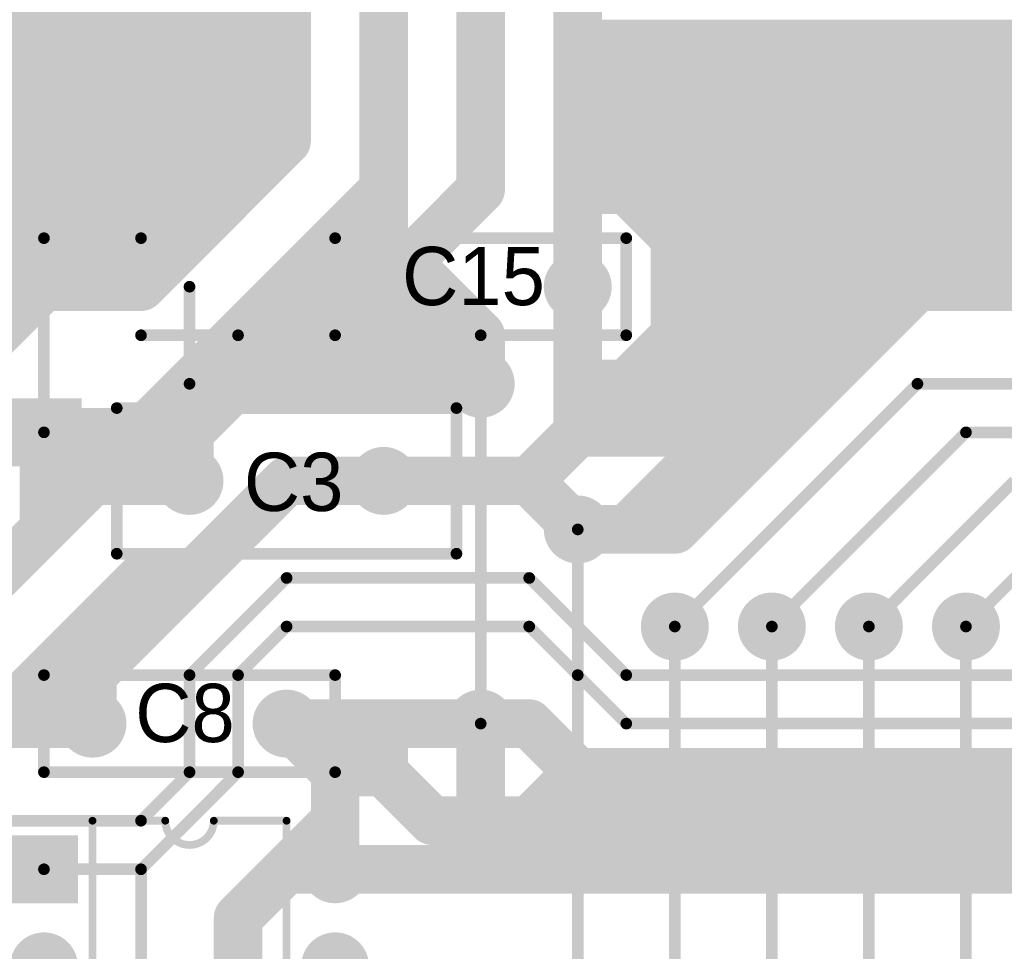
# Model space of a CAD drawing. Extents: x 0.68 to 5.66, y 1.09 to 10.11.
# Tile 21 of 30: x 1.92 to 2.94, y 7.07 to 8.02. Entities that reach past the tile are written whole.
import ezdxf

# ---------------------------------------------------------------- set-up
doc = ezdxf.new("R2010")
doc.units = 0
doc.layers.get('0').update_dxf_attribs({"linetype": 'CONTINUOUS'})
for name, color, linetype in [('BOTTOMLAYER', 5, 'CONTINUOUS'), ('BOTTOMSOLDER', 6, 'CONTINUOUS'), ('MULTILAYER', 9, 'CONTINUOUS'), ('PADHOLE', 156, 'CONTINUOUS'), ('TOPOVERLAY', 2, 'CONTINUOUS'), ('TOPSOLDER', 216, 'CONTINUOUS')]:
    doc.layers.add(name, color=color, linetype=linetype)

# ---------------------------------------------------------------- blocks, each defined once
blk = doc.blocks.new('RAD0_2S_2')
at = {"layer": 'BOTTOMSOLDER', "const_width": 0.035}
for points in [[(-0.0175, 0, 1), (0.0175, 0, 1)], [(0.1825, 0, 1), (0.2175, 0, 1)]]:
    blk.add_lwpolyline(points, format="xyb", close=True, dxfattribs=at)
at = {"layer": 'MULTILAYER', "const_width": 0.031}
for points in [[(-0.0155, 0, 1), (0.0155, 0, 1)], [(0.1845, 0, 1), (0.2155, 0, 1)]]:
    blk.add_lwpolyline(points, format="xyb", close=True, dxfattribs=at)
at = {"layer": 'PADHOLE', "const_width": 0.0155}
for points in [[(-0.00775, 0, 1), (0.00775, 0, 1)], [(0.19225, 0, 1), (0.20775, 0, 1)]]:
    blk.add_lwpolyline(points, format="xyb", close=True, dxfattribs=at)
at = {"layer": 'TOPOVERLAY', "const_width": 0.012}
for points in [[(-0.05, -0.05), (-0.05, 0.05)], [(-0.05, 0.05), (0.25, 0.05)], [(0.25, -0.05), (0.25, 0.05)], [(-0.05, -0.05), (0.25, -0.05)]]:
    blk.add_lwpolyline(points, dxfattribs=at)
at = {"layer": 'TOPOVERLAY', "const_width": 0.006}
for points in [[(-0.053, 0.05, 1), (-0.047, 0.05, 1)], [(-0.053, 0.05, 1), (-0.047, 0.05, 1)], [(0.247, 0.05, 1), (0.253, 0.05, 1)], [(0.247, 0.05, 1), (0.253, 0.05, 1)], [(-0.053, -0.05, 1), (-0.047, -0.05, 1)], [(-0.053, -0.05, 1), (-0.047, -0.05, 1)], [(0.247, -0.05, 1), (0.253, -0.05, 1)], [(0.247, -0.05, 1), (0.253, -0.05, 1)]]:
    blk.add_lwpolyline(points, format="xyb", close=True, dxfattribs=at)
at = {"layer": 'TOPSOLDER', "const_width": 0.035}
for points in [[(-0.0175, 0, 1), (0.0175, 0, 1)], [(0.1825, 0, 1), (0.2175, 0, 1)]]:
    blk.add_lwpolyline(points, format="xyb", close=True, dxfattribs=at)
blk = doc.blocks.new('RAD0_2_3')
at = {"layer": 'BOTTOMSOLDER', "const_width": 0.035}
for points in [[(-0.2175, 0, 1), (-0.1825, 0, 1)], [(-0.0175, 0, 1), (0.0175, 0, 1)]]:
    blk.add_lwpolyline(points, format="xyb", close=True, dxfattribs=at)
at = {"layer": 'MULTILAYER', "const_width": 0.031}
for points in [[(-0.2155, 0, 1), (-0.1845, 0, 1)], [(-0.0155, 0, 1), (0.0155, 0, 1)]]:
    blk.add_lwpolyline(points, format="xyb", close=True, dxfattribs=at)
at = {"layer": 'PADHOLE', "const_width": 0.0155}
for points in [[(-0.20775, 0, 1), (-0.19225, 0, 1)], [(-0.00775, 0, 1), (0.00775, 0, 1)]]:
    blk.add_lwpolyline(points, format="xyb", close=True, dxfattribs=at)
at = {"layer": 'TOPOVERLAY', "const_width": 0.012}
for points in [[(-0.275, -0.075), (-0.275, 0.075)], [(-0.275, 0.075), (0.075, 0.075)], [(0.075, -0.075), (0.075, 0.075)], [(-0.275, -0.075), (0.075, -0.075)]]:
    blk.add_lwpolyline(points, dxfattribs=at)
at = {"layer": 'TOPOVERLAY', "const_width": 0.006}
for points in [[(-0.278, 0.075, 1), (-0.272, 0.075, 1)], [(-0.278, 0.075, 1), (-0.272, 0.075, 1)], [(0.072, 0.075, 1), (0.078, 0.075, 1)], [(0.072, 0.075, 1), (0.078, 0.075, 1)], [(-0.278, -0.075, 1), (-0.272, -0.075, 1)], [(-0.278, -0.075, 1), (-0.272, -0.075, 1)], [(0.072, -0.075, 1), (0.078, -0.075, 1)], [(0.072, -0.075, 1), (0.078, -0.075, 1)]]:
    blk.add_lwpolyline(points, format="xyb", close=True, dxfattribs=at)
at = {"layer": 'TOPSOLDER', "const_width": 0.035}
for points in [[(-0.2175, 0, 1), (-0.1825, 0, 1)], [(-0.0175, 0, 1), (0.0175, 0, 1)]]:
    blk.add_lwpolyline(points, format="xyb", close=True, dxfattribs=at)
blk = doc.blocks.new('DIP20_30')
at = {"layer": 'BOTTOMSOLDER', "const_width": 0.035}
for points in [[(0.2825, 0, 1), (0.3175, 0, 1)], [(-0.0175, -0.1, 1), (0.0175, -0.1, 1)], [(0.2825, -0.1, 1), (0.3175, -0.1, 1)], [(-0.0175, -0.2, 1), (0.0175, -0.2, 1)], [(0.2825, -0.2, 1), (0.3175, -0.2, 1)], [(-0.0175, -0.3, 1), (0.0175, -0.3, 1)], [(0.2825, -0.3, 1), (0.3175, -0.3, 1)], [(-0.0175, -0.4, 1), (0.0175, -0.4, 1)], [(0.2825, -0.4, 1), (0.3175, -0.4, 1)], [(-0.0175, -0.5, 1), (0.0175, -0.5, 1)], [(0.2825, -0.5, 1), (0.3175, -0.5, 1)], [(-0.0175, -0.6, 1), (0.0175, -0.6, 1)], [(0.2825, -0.6, 1), (0.3175, -0.6, 1)], [(-0.0175, -0.7, 1), (0.0175, -0.7, 1)], [(0.2825, -0.7, 1), (0.3175, -0.7, 1)], [(-0.0175, -0.8, 1), (0.0175, -0.8, 1)], [(0.2825, -0.8, 1), (0.3175, -0.8, 1)], [(-0.0175, -0.9, 1), (0.0175, -0.9, 1)], [(0.2825, -0.9, 1), (0.3175, -0.9, 1)]]:
    blk.add_lwpolyline(points, format="xyb", close=True, dxfattribs=at)
at = {"layer": 'BOTTOMSOLDER'}
blk.add_solid([(-0.035, -0.035), (0.035, -0.035), (-0.035, 0.035), (0.035, 0.035)], dxfattribs=at)
at = {"layer": 'MULTILAYER', "const_width": 0.031}
for points in [[(0.2845, 0, 1), (0.3155, 0, 1)], [(-0.0155, -0.1, 1), (0.0155, -0.1, 1)], [(0.2845, -0.1, 1), (0.3155, -0.1, 1)], [(-0.0155, -0.2, 1), (0.0155, -0.2, 1)], [(0.2845, -0.2, 1), (0.3155, -0.2, 1)], [(-0.0155, -0.3, 1), (0.0155, -0.3, 1)], [(0.2845, -0.3, 1), (0.3155, -0.3, 1)], [(-0.0155, -0.4, 1), (0.0155, -0.4, 1)], [(0.2845, -0.4, 1), (0.3155, -0.4, 1)], [(-0.0155, -0.5, 1), (0.0155, -0.5, 1)], [(0.2845, -0.5, 1), (0.3155, -0.5, 1)], [(-0.0155, -0.6, 1), (0.0155, -0.6, 1)], [(0.2845, -0.6, 1), (0.3155, -0.6, 1)], [(-0.0155, -0.7, 1), (0.0155, -0.7, 1)], [(0.2845, -0.7, 1), (0.3155, -0.7, 1)], [(-0.0155, -0.8, 1), (0.0155, -0.8, 1)], [(0.2845, -0.8, 1), (0.3155, -0.8, 1)], [(-0.0155, -0.9, 1), (0.0155, -0.9, 1)], [(0.2845, -0.9, 1), (0.3155, -0.9, 1)]]:
    blk.add_lwpolyline(points, format="xyb", close=True, dxfattribs=at)
at = {"layer": 'MULTILAYER'}
blk.add_solid([(-0.031, -0.031), (0.031, -0.031), (-0.031, 0.031), (0.031, 0.031)], dxfattribs=at)
at = {"layer": 'PADHOLE', "const_width": 0.0155}
for points in [[(-0.00775, 0, 1), (0.00775, 0, 1)], [(0.29225, 0, 1), (0.30775, 0, 1)], [(-0.00775, -0.1, 1), (0.00775, -0.1, 1)], [(0.29225, -0.1, 1), (0.30775, -0.1, 1)], [(-0.00775, -0.2, 1), (0.00775, -0.2, 1)], [(0.29225, -0.2, 1), (0.30775, -0.2, 1)], [(-0.00775, -0.3, 1), (0.00775, -0.3, 1)], [(0.29225, -0.3, 1), (0.30775, -0.3, 1)], [(-0.00775, -0.4, 1), (0.00775, -0.4, 1)], [(0.29225, -0.4, 1), (0.30775, -0.4, 1)], [(-0.00775, -0.5, 1), (0.00775, -0.5, 1)], [(0.29225, -0.5, 1), (0.30775, -0.5, 1)], [(-0.00775, -0.6, 1), (0.00775, -0.6, 1)], [(0.29225, -0.6, 1), (0.30775, -0.6, 1)], [(-0.00775, -0.7, 1), (0.00775, -0.7, 1)], [(0.29225, -0.7, 1), (0.30775, -0.7, 1)], [(-0.00775, -0.8, 1), (0.00775, -0.8, 1)], [(0.29225, -0.8, 1), (0.30775, -0.8, 1)], [(-0.00775, -0.9, 1), (0.00775, -0.9, 1)], [(0.29225, -0.9, 1), (0.30775, -0.9, 1)]]:
    blk.add_lwpolyline(points, format="xyb", close=True, dxfattribs=at)
at = {"layer": 'TOPOVERLAY', "const_width": 0.008}
for points in [[(0.05, 0.05), (0.125, 0.05)], [(0.05, -0.95), (0.05, 0.05)], [(0.175, 0.05), (0.25, 0.05)], [(0.25, -0.95), (0.25, 0.05)], [(0.05, -0.95), (0.25, -0.95)]]:
    blk.add_lwpolyline(points, dxfattribs=at)
at = {"layer": 'TOPOVERLAY', "const_width": 0.004}
for points in [[(0.048, 0.05, 1), (0.052, 0.05, 1)], [(0.048, 0.05, 1), (0.052, 0.05, 1)], [(0.123, 0.05, 1), (0.127, 0.05, 1)], [(0.123, 0.05, 1), (0.127, 0.05, 1)], [(0.173, 0.05, 1), (0.177, 0.05, 1)], [(0.173, 0.05, 1), (0.177, 0.05, 1)], [(0.248, 0.05, 1), (0.252, 0.05, 1)], [(0.248, 0.05, 1), (0.252, 0.05, 1)], [(0.048, -0.95, 1), (0.052, -0.95, 1)], [(0.048, -0.95, 1), (0.052, -0.95, 1)], [(0.248, -0.95, 1), (0.252, -0.95, 1)], [(0.248, -0.95, 1), (0.252, -0.95, 1)]]:
    blk.add_lwpolyline(points, format="xyb", close=True, dxfattribs=at)
at = {"layer": 'TOPOVERLAY', "const_width": 0.008}
blk.add_lwpolyline([(0.175, 0.05, -1), (0.125, 0.05)], format="xyb", dxfattribs=at)
at = {"layer": 'TOPSOLDER', "const_width": 0.035}
for points in [[(0.2825, 0, 1), (0.3175, 0, 1)], [(-0.0175, -0.1, 1), (0.0175, -0.1, 1)], [(0.2825, -0.1, 1), (0.3175, -0.1, 1)], [(-0.0175, -0.2, 1), (0.0175, -0.2, 1)], [(0.2825, -0.2, 1), (0.3175, -0.2, 1)], [(-0.0175, -0.3, 1), (0.0175, -0.3, 1)], [(0.2825, -0.3, 1), (0.3175, -0.3, 1)], [(-0.0175, -0.4, 1), (0.0175, -0.4, 1)], [(0.2825, -0.4, 1), (0.3175, -0.4, 1)], [(-0.0175, -0.5, 1), (0.0175, -0.5, 1)], [(0.2825, -0.5, 1), (0.3175, -0.5, 1)], [(-0.0175, -0.6, 1), (0.0175, -0.6, 1)], [(0.2825, -0.6, 1), (0.3175, -0.6, 1)], [(-0.0175, -0.7, 1), (0.0175, -0.7, 1)], [(0.2825, -0.7, 1), (0.3175, -0.7, 1)], [(-0.0175, -0.8, 1), (0.0175, -0.8, 1)], [(0.2825, -0.8, 1), (0.3175, -0.8, 1)], [(-0.0175, -0.9, 1), (0.0175, -0.9, 1)], [(0.2825, -0.9, 1), (0.3175, -0.9, 1)]]:
    blk.add_lwpolyline(points, format="xyb", close=True, dxfattribs=at)
at = {"layer": 'TOPSOLDER'}
blk.add_solid([(-0.035, -0.035), (0.035, -0.035), (-0.035, 0.035), (0.035, 0.035)], dxfattribs=at)
blk = doc.blocks.new('RAD0_2S_34')
at = {"layer": 'BOTTOMSOLDER', "const_width": 0.035}
for points in [[(-0.0175, 0, 1), (0.0175, 0, 1)], [(0.1825, 0, 1), (0.2175, 0, 1)]]:
    blk.add_lwpolyline(points, format="xyb", close=True, dxfattribs=at)
at = {"layer": 'MULTILAYER', "const_width": 0.031}
for points in [[(-0.0155, 0, 1), (0.0155, 0, 1)], [(0.1845, 0, 1), (0.2155, 0, 1)]]:
    blk.add_lwpolyline(points, format="xyb", close=True, dxfattribs=at)
at = {"layer": 'PADHOLE', "const_width": 0.0155}
for points in [[(-0.00775, 0, 1), (0.00775, 0, 1)], [(0.19225, 0, 1), (0.20775, 0, 1)]]:
    blk.add_lwpolyline(points, format="xyb", close=True, dxfattribs=at)
at = {"layer": 'TOPOVERLAY', "const_width": 0.012}
for points in [[(-0.05, 0.05), (0.25, 0.05)], [(-0.05, -0.05), (-0.05, 0.05)], [(0.25, -0.05), (0.25, 0.05)], [(-0.05, -0.05), (0.25, -0.05)]]:
    blk.add_lwpolyline(points, dxfattribs=at)
at = {"layer": 'TOPOVERLAY', "const_width": 0.006}
for points in [[(-0.053, 0.05, 1), (-0.047, 0.05, 1)], [(-0.053, 0.05, 1), (-0.047, 0.05, 1)], [(0.247, 0.05, 1), (0.253, 0.05, 1)], [(0.247, 0.05, 1), (0.253, 0.05, 1)], [(-0.053, -0.05, 1), (-0.047, -0.05, 1)], [(-0.053, -0.05, 1), (-0.047, -0.05, 1)], [(0.247, -0.05, 1), (0.253, -0.05, 1)], [(0.247, -0.05, 1), (0.253, -0.05, 1)]]:
    blk.add_lwpolyline(points, format="xyb", close=True, dxfattribs=at)
at = {"layer": 'TOPSOLDER', "const_width": 0.035}
for points in [[(-0.0175, 0, 1), (0.0175, 0, 1)], [(0.1825, 0, 1), (0.2175, 0, 1)]]:
    blk.add_lwpolyline(points, format="xyb", close=True, dxfattribs=at)
blk = doc.blocks.new('TO_220_36')
at = {"layer": 'BOTTOMSOLDER', "const_width": 0.0915}
blk.add_lwpolyline([(0.05425, 0.7, 1), (0.14575, 0.7, 1)], format="xyb", close=True, dxfattribs=at)
at = {"layer": 'BOTTOMSOLDER'}
for points in [[(-0.039, -0.035), (0.039, -0.035), (-0.039, 0.035), (0.039, 0.035)], [(0.061, -0.035), (0.139, -0.035), (0.061, 0.035), (0.139, 0.035)], [(0.161, -0.035), (0.239, -0.035), (0.161, 0.035), (0.239, 0.035)]]:
    blk.add_solid(points, dxfattribs=at)
at = {"layer": 'MULTILAYER', "const_width": 0.0875}
blk.add_lwpolyline([(0.05625, 0.7, 1), (0.14375, 0.7, 1)], format="xyb", close=True, dxfattribs=at)
at = {"layer": 'MULTILAYER'}
for points in [[(-0.035, -0.031), (0.035, -0.031), (-0.035, 0.031), (0.035, 0.031)], [(0.065, -0.031), (0.135, -0.031), (0.065, 0.031), (0.135, 0.031)], [(0.165, -0.031), (0.235, -0.031), (0.165, 0.031), (0.235, 0.031)]]:
    blk.add_solid(points, dxfattribs=at)
at = {"layer": 'PADHOLE'}
for points, const_width in [([(0.0685, 0.7, 1), (0.1315, 0.7, 1)], 0.063), ([(-0.00975, 0, 1), (0.00975, 0, 1)], 0.0195), ([(0.09025, 0, 1), (0.10975, 0, 1)], 0.0195), ([(0.19025, 0, 1), (0.20975, 0, 1)], 0.0195)]:
    blk.add_lwpolyline(points, format="xyb", close=True, dxfattribs=dict(at, const_width=const_width))
at = {"layer": 'TOPOVERLAY', "const_width": 0.012}
for points in [[(-0.1, 0.75), (-0.1, 0.8)], [(-0.1, 0.8), (0.3, 0.8)], [(0.3, 0.75), (0.3, 0.8)], [(-0.1, 0.75), (-0.05, 0.75)], [(-0.05, 0.65), (-0.05, 0.75)], [(0.25, 0.65), (0.25, 0.75)], [(0.25, 0.75), (0.3, 0.75)], [(-0.1, 0.65), (-0.05, 0.65)], [(-0.1, 0.2), (-0.1, 0.65)], [(0.25, 0.65), (0.3, 0.65)], [(0.3, 0.2), (0.3, 0.65)], [(-0.1, 0.2), (0.3, 0.2)], [(0, 0), (0, 0.2)], [(0.1, 0), (0.1, 0.2)], [(0.2, 0), (0.2, 0.2)]]:
    blk.add_lwpolyline(points, dxfattribs=at)
at = {"layer": 'TOPOVERLAY'}
for points, const_width in [([(-0.103, 0.8, 1), (-0.097, 0.8, 1)], 0.006), ([(-0.103, 0.8, 1), (-0.097, 0.8, 1)], 0.006), ([(0.297, 0.8, 1), (0.303, 0.8, 1)], 0.006), ([(0.297, 0.8, 1), (0.303, 0.8, 1)], 0.006), ([(0.18, 0.7, 1), (0.02, 0.7, 1)], 0.01), ([(-0.103, 0.75, 1), (-0.097, 0.75, 1)], 0.006), ([(-0.103, 0.75, 1), (-0.097, 0.75, 1)], 0.006), ([(-0.053, 0.75, 1), (-0.047, 0.75, 1)], 0.006), ([(-0.053, 0.75, 1), (-0.047, 0.75, 1)], 0.006), ([(0.247, 0.75, 1), (0.253, 0.75, 1)], 0.006), ([(0.247, 0.75, 1), (0.253, 0.75, 1)], 0.006), ([(0.297, 0.75, 1), (0.303, 0.75, 1)], 0.006), ([(0.297, 0.75, 1), (0.303, 0.75, 1)], 0.006), ([(0.0175, 0.7, 1), (0.0225, 0.7, 1)], 0.005), ([(0.1775, 0.7, 1), (0.1825, 0.7, 1)], 0.005), ([(-0.103, 0.65, 1), (-0.097, 0.65, 1)], 0.006), ([(-0.103, 0.65, 1), (-0.097, 0.65, 1)], 0.006), ([(-0.053, 0.65, 1), (-0.047, 0.65, 1)], 0.006), ([(-0.053, 0.65, 1), (-0.047, 0.65, 1)], 0.006), ([(0.247, 0.65, 1), (0.253, 0.65, 1)], 0.006), ([(0.247, 0.65, 1), (0.253, 0.65, 1)], 0.006), ([(0.297, 0.65, 1), (0.303, 0.65, 1)], 0.006), ([(0.297, 0.65, 1), (0.303, 0.65, 1)], 0.006), ([(-0.103, 0.2, 1), (-0.097, 0.2, 1)], 0.006), ([(-0.103, 0.2, 1), (-0.097, 0.2, 1)], 0.006), ([(-0.003, 0.2, 1), (0.003, 0.2, 1)], 0.006), ([(0.097, 0.2, 1), (0.103, 0.2, 1)], 0.006), ([(0.197, 0.2, 1), (0.203, 0.2, 1)], 0.006), ([(0.297, 0.2, 1), (0.303, 0.2, 1)], 0.006), ([(0.297, 0.2, 1), (0.303, 0.2, 1)], 0.006), ([(-0.003, 0, 1), (0.003, 0, 1)], 0.006), ([(0.097, 0, 1), (0.103, 0, 1)], 0.006), ([(0.197, 0, 1), (0.203, 0, 1)], 0.006)]:
    blk.add_lwpolyline(points, format="xyb", close=True, dxfattribs=dict(at, const_width=const_width))
at = {"layer": 'TOPSOLDER', "const_width": 0.0915}
blk.add_lwpolyline([(0.05425, 0.7, 1), (0.14575, 0.7, 1)], format="xyb", close=True, dxfattribs=at)
at = {"layer": 'TOPSOLDER'}
for points in [[(-0.039, -0.035), (0.039, -0.035), (-0.039, 0.035), (0.039, 0.035)], [(0.061, -0.035), (0.139, -0.035), (0.061, 0.035), (0.139, 0.035)], [(0.161, -0.035), (0.239, -0.035), (0.161, 0.035), (0.239, 0.035)]]:
    blk.add_solid(points, dxfattribs=at)

msp = doc.modelspace()

# ---------------------------------------------------------------- linework, layer by layer
at = {"layer": 'BOTTOMLAYER'}
for points, const_width in [([(2.3, 7.95), (2.3, 8.5)], 0.05), ([(2.4, 7.85), (2.4, 8.5)], 0.05), ([(2.2, 7.9), (2.2, 8.45)], 0.05), ([(2.5, 7.75), (2.5, 8.25)], 0.05), ([(2.5, 8), (3.2, 8)], 0.05), ([(2.3, 7.85), (2.3, 7.95)], 0.05), ([(2.5, 7.95), (3.15, 7.95)], 0.05), ([(2.05, 7.9), (2.15, 7.9)], 0.05), ([(2.05, 7.75), (2.2, 7.9)], 0.05), ([(2.5, 7.9), (3.2, 7.9)], 0.05), ([(2, 7.85), (2.15, 7.85)], 0.05), ([(2.15, 7.7), (2.3, 7.85)], 0.05), ([(2.3, 7.8), (2.3, 7.85)], 0.05), ([(2.3, 7.75), (2.4, 7.85)], 0.05), ([(2.5, 7.85), (2.55, 7.85)], 0.05), ([(2.55, 7.85), (2.6, 7.85)], 0.05), ([(2.55, 7.85), (2.6, 7.8)], 0.05), ([(2.6, 7.85), (3.15, 7.85)], 0.05), ([(1.85, 7.65), (2, 7.8)], 0.05), ([(2, 7.8), (2.1, 7.8)], 0.05), ([(2.2, 7.7), (2.3, 7.8)], 0.05), ([(2.3, 7.8), (2.4, 7.7)], 0.05), ([(2.6, 7.8), (3.1, 7.8)], 0.05), ([(2.6, 7.75), (2.6, 7.8)], 0.05), ([(1.8, 7.75), (1.95, 7.75)], 0.05), ([(1.95, 7.75), (2.05, 7.75)], 0.05), ([(2.25, 7.75), (2.35, 7.75)], 0.05), ([(2.5, 7.65), (2.5, 7.75)], 0.05), ([(2.6, 7.75), (2.85, 7.75)], 0.05), ([(2.6, 7.7), (2.6, 7.75)], 0.05), ([(2.6, 7.5), (2.85, 7.75)], 0.05), ([(2.85, 7.75), (3.05, 7.75)], 0.05), ([(1.8, 7.7), (1.9, 7.7)], 0.05), ([(2.05, 7.6), (2.15, 7.7)], 0.05), ([(2.1, 7.6), (2.2, 7.7)], 0.05), ([(2.2, 7.7), (2.4, 7.7)], 0.05), ([(2.4, 7.65), (2.4, 7.7)], 0.05), ([(2.55, 7.65), (2.6, 7.7)], 0.05), ([(2.6, 7.7), (2.8, 7.7)], 0.05), ([(2.15, 7.65), (2.4, 7.65)], 0.05), ([(2.5, 7.65), (2.75, 7.65)], 0.05), ([(2.5, 7.6), (2.5, 7.65)], 0.05), ([(2.6, 7.4), (2.85, 7.65)], 0.012), ([(2.85, 7.65), (3.05, 7.65)], 0.012), ([(1.95, 7.6), (2.05, 7.6)], 0.05), ([(1.95, 7.5), (1.95, 7.6)], 0.05), ([(1.95, 7.5), (2.05, 7.6)], 0.05), ([(2.05, 7.6), (2.1, 7.55)], 0.05), ([(2.1, 7.55), (2.1, 7.6)], 0.05), ([(2.45, 7.55), (2.5, 7.6)], 0.05), ([(2.5, 7.6), (2.7, 7.6)], 0.05), ([(2.55, 7.5), (2.65, 7.6)], 0.05), ([(2.7, 7.4), (2.9, 7.6)], 0.012), ([(2.9, 7.6), (3.05, 7.6)], 0.012), ([(1.95, 7.55), (2, 7.55)], 0.05), ([(2, 7.55), (2.1, 7.55)], 0.05), ([(2.1, 7.45), (2.2, 7.55)], 0.05), ([(2.2, 7.55), (2.3, 7.55)], 0.05), ([(2.3, 7.55), (2.4, 7.55)], 0.05), ([(2.4, 7.55), (2.45, 7.55)], 0.05), ([(2.45, 7.55), (2.5, 7.5)], 0.05), ([(2.8, 7.4), (2.95, 7.55)], 0.012), ([(1.85, 7.4), (1.95, 7.5)], 0.05), ([(2.5, 7.5), (2.6, 7.5)], 0.05), ([(2.9, 7.4), (3, 7.5)], 0.012), ([(1.9, 7.3), (2.05, 7.45)], 0.05), ([(2, 7.35), (2.1, 7.45)], 0.05), ([(2.05, 7.45), (2.1, 7.45)], 0.05), ([(2.1, 7.35), (2.2, 7.45)], 0.012), ([(2.2, 7.45), (2.45, 7.45)], 0.012), ([(2.45, 7.45), (2.55, 7.35)], 0.012), ([(2.15, 7.35), (2.2, 7.4)], 0.012), ([(2.2, 7.4), (2.45, 7.4)], 0.012), ([(2.45, 7.4), (2.5, 7.35)], 0.012), ([(1.95, 7.35), (2, 7.35)], 0.05), ([(2, 7.3), (2, 7.35)], 0.05), ([(2.1, 7.25), (2.1, 7.35)], 0.012), ([(2.15, 7.25), (2.15, 7.35)], 0.012), ([(2.5, 7.35), (2.55, 7.3)], 0.012), ([(2.55, 7.35), (3.15, 7.35)], 0.012), ([(1.65, 7.3), (1.9, 7.3)], 0.05), ([(1.9, 7.3), (2, 7.3)], 0.05), ([(2.2, 7.3), (2.25, 7.3)], 0.05), ([(2.2, 7.3), (2.25, 7.25)], 0.05), ([(2.25, 7.3), (2.3, 7.3)], 0.05), ([(2.3, 7.3), (2.4, 7.3)], 0.05), ([(2.3, 7.25), (2.3, 7.3)], 0.05), ([(2.4, 7.3), (2.45, 7.3)], 0.05), ([(2.4, 7.2), (2.4, 7.3)], 0.05), ([(2.45, 7.3), (2.5, 7.25)], 0.05), ([(2.55, 7.3), (3.15, 7.3)], 0.012), ([(2.25, 7.25), (2.3, 7.25)], 0.05), ([(2.25, 7.15), (2.25, 7.25)], 0.05), ([(2.3, 7.25), (2.35, 7.2)], 0.05), ([(2.45, 7.2), (2.5, 7.25)], 0.05), ([(2.5, 7.25), (3.2, 7.25)], 0.05), ([(2.05, 7.15), (2.15, 7.25)], 0.012), ([(2.05, 7.2), (2.1, 7.25)], 0.012), ([(2.2, 7.15), (2.25, 7.2)], 0.05), ([(2.35, 7.2), (2.45, 7.2)], 0.05), ([(2.35, 7.2), (3.2, 7.2)], 0.05), ([(1.65, 7.2), (2.05, 7.2)], 0.012), ([(2.15, 7.1), (2.2, 7.15)], 0.05), ([(2.2, 7.15), (2.25, 7.15)], 0.05), ([(2.25, 7.15), (2.4, 7.15)], 0.05), ([(2.4, 7.15), (3.2, 7.15)], 0.05), ([(1.95, 7.15), (2.05, 7.15)], 0.012), ([(2.05, 2.6), (2.05, 7.15)], 0.012), ([(2.15, 6.35), (2.15, 7.1)], 0.05)]:
    msp.add_lwpolyline(points, dxfattribs=dict(at, const_width=const_width))
for points, const_width in [([(2.4875, 8, 1), (2.5125, 8, 1)], 0.025), ([(2.2875, 7.95, 1), (2.3125, 7.95, 1)], 0.025), ([(2.2875, 7.95, 1), (2.3125, 7.95, 1)], 0.025), ([(2.4875, 7.95, 1), (2.5125, 7.95, 1)], 0.025), ([(2.0375, 7.9, 1), (2.0625, 7.9, 1)], 0.025), ([(2.1375, 7.9, 1), (2.1625, 7.9, 1)], 0.025), ([(2.1875, 7.9, 1), (2.2125, 7.9, 1)], 0.025), ([(2.1875, 7.9, 1), (2.2125, 7.9, 1)], 0.025), ([(2.4875, 7.9, 1), (2.5125, 7.9, 1)], 0.025), ([(1.9875, 7.85, 1), (2.0125, 7.85, 1)], 0.025), ([(2.1375, 7.85, 1), (2.1625, 7.85, 1)], 0.025), ([(2.2875, 7.85, 1), (2.3125, 7.85, 1)], 0.025), ([(2.2875, 7.85, 1), (2.3125, 7.85, 1)], 0.025), ([(2.2875, 7.85, 1), (2.3125, 7.85, 1)], 0.025), ([(2.3875, 7.85, 1), (2.4125, 7.85, 1)], 0.025), ([(2.3875, 7.85, 1), (2.4125, 7.85, 1)], 0.025), ([(2.4875, 7.85, 1), (2.5125, 7.85, 1)], 0.025), ([(2.5375, 7.85, 1), (2.5625, 7.85, 1)], 0.025), ([(2.5375, 7.85, 1), (2.5625, 7.85, 1)], 0.025), ([(2.5375, 7.85, 1), (2.5625, 7.85, 1)], 0.025), ([(2.5875, 7.85, 1), (2.6125, 7.85, 1)], 0.025), ([(2.5875, 7.85, 1), (2.6125, 7.85, 1)], 0.025), ([(1.9875, 7.8, 1), (2.0125, 7.8, 1)], 0.025), ([(1.9875, 7.8, 1), (2.0125, 7.8, 1)], 0.025), ([(2.0875, 7.8, 1), (2.1125, 7.8, 1)], 0.025), ([(2.2875, 7.8, 1), (2.3125, 7.8, 1)], 0.025), ([(2.2875, 7.8, 1), (2.3125, 7.8, 1)], 0.025), ([(2.2875, 7.8, 1), (2.3125, 7.8, 1)], 0.025), ([(2.5875, 7.8, 1), (2.6125, 7.8, 1)], 0.025), ([(2.5875, 7.8, 1), (2.6125, 7.8, 1)], 0.025), ([(2.5875, 7.8, 1), (2.6125, 7.8, 1)], 0.025), ([(1.9375, 7.75, 1), (1.9625, 7.75, 1)], 0.025), ([(1.9375, 7.75, 1), (1.9625, 7.75, 1)], 0.025), ([(2.0375, 7.75, 1), (2.0625, 7.75, 1)], 0.025), ([(2.0375, 7.75, 1), (2.0625, 7.75, 1)], 0.025), ([(2.2375, 7.75, 1), (2.2625, 7.75, 1)], 0.025), ([(2.2875, 7.75, 1), (2.3125, 7.75, 1)], 0.025), ([(2.3375, 7.75, 1), (2.3625, 7.75, 1)], 0.025), ([(2.4875, 7.75, 1), (2.5125, 7.75, 1)], 0.025), ([(2.4875, 7.75, 1), (2.5125, 7.75, 1)], 0.025), ([(2.5875, 7.75, 1), (2.6125, 7.75, 1)], 0.025), ([(2.5875, 7.75, 1), (2.6125, 7.75, 1)], 0.025), ([(2.5875, 7.75, 1), (2.6125, 7.75, 1)], 0.025), ([(2.8375, 7.75, 1), (2.8625, 7.75, 1)], 0.025), ([(2.8375, 7.75, 1), (2.8625, 7.75, 1)], 0.025), ([(2.8375, 7.75, 1), (2.8625, 7.75, 1)], 0.025), ([(1.8875, 7.7, 1), (1.9125, 7.7, 1)], 0.025), ([(2.1375, 7.7, 1), (2.1625, 7.7, 1)], 0.025), ([(2.1375, 7.7, 1), (2.1625, 7.7, 1)], 0.025), ([(2.1875, 7.7, 1), (2.2125, 7.7, 1)], 0.025), ([(2.1875, 7.7, 1), (2.2125, 7.7, 1)], 0.025), ([(2.1875, 7.7, 1), (2.2125, 7.7, 1)], 0.025), ([(2.3875, 7.7, 1), (2.4125, 7.7, 1)], 0.025), ([(2.3875, 7.7, 1), (2.4125, 7.7, 1)], 0.025), ([(2.3875, 7.7, 1), (2.4125, 7.7, 1)], 0.025), ([(2.5875, 7.7, 1), (2.6125, 7.7, 1)], 0.025), ([(2.5875, 7.7, 1), (2.6125, 7.7, 1)], 0.025), ([(2.5875, 7.7, 1), (2.6125, 7.7, 1)], 0.025), ([(2.7875, 7.7, 1), (2.8125, 7.7, 1)], 0.025), ([(2.1375, 7.65, 1), (2.1625, 7.65, 1)], 0.025), ([(2.3875, 7.65, 1), (2.4125, 7.65, 1)], 0.025), ([(2.3875, 7.65, 1), (2.4125, 7.65, 1)], 0.025), ([(2.4875, 7.65, 1), (2.5125, 7.65, 1)], 0.025), ([(2.4875, 7.65, 1), (2.5125, 7.65, 1)], 0.025), ([(2.4875, 7.65, 1), (2.5125, 7.65, 1)], 0.025), ([(2.5375, 7.65, 1), (2.5625, 7.65, 1)], 0.025), ([(2.7375, 7.65, 1), (2.7625, 7.65, 1)], 0.025), ([(2.847, 7.65, 1), (2.853, 7.65, 1)], 0.006), ([(2.847, 7.65, 1), (2.853, 7.65, 1)], 0.006), ([(1.9375, 7.6, 1), (1.9625, 7.6, 1)], 0.025), ([(1.9375, 7.6, 1), (1.9625, 7.6, 1)], 0.025), ([(2.0375, 7.6, 1), (2.0625, 7.6, 1)], 0.025), ([(2.0375, 7.6, 1), (2.0625, 7.6, 1)], 0.025), ([(2.0375, 7.6, 1), (2.0625, 7.6, 1)], 0.025), ([(2.0375, 7.6, 1), (2.0625, 7.6, 1)], 0.025), ([(2.0875, 7.6, 1), (2.1125, 7.6, 1)], 0.025), ([(2.0875, 7.6, 1), (2.1125, 7.6, 1)], 0.025), ([(2.4875, 7.6, 1), (2.5125, 7.6, 1)], 0.025), ([(2.4875, 7.6, 1), (2.5125, 7.6, 1)], 0.025), ([(2.4875, 7.6, 1), (2.5125, 7.6, 1)], 0.025), ([(2.6375, 7.6, 1), (2.6625, 7.6, 1)], 0.025), ([(2.6875, 7.6, 1), (2.7125, 7.6, 1)], 0.025), ([(2.897, 7.6, 1), (2.903, 7.6, 1)], 0.006), ([(2.897, 7.6, 1), (2.903, 7.6, 1)], 0.006), ([(1.9375, 7.55, 1), (1.9625, 7.55, 1)], 0.025), ([(1.9875, 7.55, 1), (2.0125, 7.55, 1)], 0.025), ([(1.9875, 7.55, 1), (2.0125, 7.55, 1)], 0.025), ([(2.0875, 7.55, 1), (2.1125, 7.55, 1)], 0.025), ([(2.0875, 7.55, 1), (2.1125, 7.55, 1)], 0.025), ([(2.0875, 7.55, 1), (2.1125, 7.55, 1)], 0.025), ([(2.1875, 7.55, 1), (2.2125, 7.55, 1)], 0.025), ([(2.1875, 7.55, 1), (2.2125, 7.55, 1)], 0.025), ([(2.2875, 7.55, 1), (2.3125, 7.55, 1)], 0.025), ([(2.2875, 7.55, 1), (2.3125, 7.55, 1)], 0.025), ([(2.3875, 7.55, 1), (2.4125, 7.55, 1)], 0.025), ([(2.3875, 7.55, 1), (2.4125, 7.55, 1)], 0.025), ([(2.4375, 7.55, 1), (2.4625, 7.55, 1)], 0.025), ([(2.4375, 7.55, 1), (2.4625, 7.55, 1)], 0.025), ([(2.4375, 7.55, 1), (2.4625, 7.55, 1)], 0.025), ([(1.9375, 7.5, 1), (1.9625, 7.5, 1)], 0.025), ([(1.9375, 7.5, 1), (1.9625, 7.5, 1)], 0.025), ([(1.9375, 7.5, 1), (1.9625, 7.5, 1)], 0.025), ([(2.4875, 7.5, 1), (2.5125, 7.5, 1)], 0.025), ([(2.4875, 7.5, 1), (2.5125, 7.5, 1)], 0.025), ([(2.5375, 7.5, 1), (2.5625, 7.5, 1)], 0.025), ([(2.5875, 7.5, 1), (2.6125, 7.5, 1)], 0.025), ([(2.5875, 7.5, 1), (2.6125, 7.5, 1)], 0.025), ([(2.0375, 7.45, 1), (2.0625, 7.45, 1)], 0.025), ([(2.0375, 7.45, 1), (2.0625, 7.45, 1)], 0.025), ([(2.0875, 7.45, 1), (2.1125, 7.45, 1)], 0.025), ([(2.0875, 7.45, 1), (2.1125, 7.45, 1)], 0.025), ([(2.0875, 7.45, 1), (2.1125, 7.45, 1)], 0.025), ([(2.197, 7.45, 1), (2.203, 7.45, 1)], 0.006), ([(2.197, 7.45, 1), (2.203, 7.45, 1)], 0.006), ([(2.447, 7.45, 1), (2.453, 7.45, 1)], 0.006), ([(2.447, 7.45, 1), (2.453, 7.45, 1)], 0.006), ([(2.197, 7.4, 1), (2.203, 7.4, 1)], 0.006), ([(2.197, 7.4, 1), (2.203, 7.4, 1)], 0.006), ([(2.447, 7.4, 1), (2.453, 7.4, 1)], 0.006), ([(2.447, 7.4, 1), (2.453, 7.4, 1)], 0.006), ([(2.597, 7.4, 1), (2.603, 7.4, 1)], 0.006), ([(2.697, 7.4, 1), (2.703, 7.4, 1)], 0.006), ([(2.797, 7.4, 1), (2.803, 7.4, 1)], 0.006), ([(2.897, 7.4, 1), (2.903, 7.4, 1)], 0.006), ([(1.9375, 7.35, 1), (1.9625, 7.35, 1)], 0.025), ([(1.9875, 7.35, 1), (2.0125, 7.35, 1)], 0.025), ([(1.9875, 7.35, 1), (2.0125, 7.35, 1)], 0.025), ([(1.9875, 7.35, 1), (2.0125, 7.35, 1)], 0.025), ([(2.097, 7.35, 1), (2.103, 7.35, 1)], 0.006), ([(2.097, 7.35, 1), (2.103, 7.35, 1)], 0.006), ([(2.147, 7.35, 1), (2.153, 7.35, 1)], 0.006), ([(2.147, 7.35, 1), (2.153, 7.35, 1)], 0.006), ([(2.497, 7.35, 1), (2.503, 7.35, 1)], 0.006), ([(2.497, 7.35, 1), (2.503, 7.35, 1)], 0.006), ([(2.547, 7.35, 1), (2.553, 7.35, 1)], 0.006), ([(2.547, 7.35, 1), (2.553, 7.35, 1)], 0.006), ([(1.8875, 7.3, 1), (1.9125, 7.3, 1)], 0.025), ([(1.8875, 7.3, 1), (1.9125, 7.3, 1)], 0.025), ([(1.8875, 7.3, 1), (1.9125, 7.3, 1)], 0.025), ([(1.9875, 7.3, 1), (2.0125, 7.3, 1)], 0.025), ([(1.9875, 7.3, 1), (2.0125, 7.3, 1)], 0.025), ([(2.1875, 7.3, 1), (2.2125, 7.3, 1)], 0.025), ([(2.1875, 7.3, 1), (2.2125, 7.3, 1)], 0.025), ([(2.2375, 7.3, 1), (2.2625, 7.3, 1)], 0.025), ([(2.2375, 7.3, 1), (2.2625, 7.3, 1)], 0.025), ([(2.2875, 7.3, 1), (2.3125, 7.3, 1)], 0.025), ([(2.2875, 7.3, 1), (2.3125, 7.3, 1)], 0.025), ([(2.2875, 7.3, 1), (2.3125, 7.3, 1)], 0.025), ([(2.3875, 7.3, 1), (2.4125, 7.3, 1)], 0.025), ([(2.3875, 7.3, 1), (2.4125, 7.3, 1)], 0.025), ([(2.3875, 7.3, 1), (2.4125, 7.3, 1)], 0.025), ([(2.4375, 7.3, 1), (2.4625, 7.3, 1)], 0.025), ([(2.4375, 7.3, 1), (2.4625, 7.3, 1)], 0.025), ([(2.547, 7.3, 1), (2.553, 7.3, 1)], 0.006), ([(2.547, 7.3, 1), (2.553, 7.3, 1)], 0.006), ([(2.2375, 7.25, 1), (2.2625, 7.25, 1)], 0.025), ([(2.2375, 7.25, 1), (2.2625, 7.25, 1)], 0.025), ([(2.2375, 7.25, 1), (2.2625, 7.25, 1)], 0.025), ([(2.2875, 7.25, 1), (2.3125, 7.25, 1)], 0.025), ([(2.2875, 7.25, 1), (2.3125, 7.25, 1)], 0.025), ([(2.2875, 7.25, 1), (2.3125, 7.25, 1)], 0.025), ([(2.4875, 7.25, 1), (2.5125, 7.25, 1)], 0.025), ([(2.4875, 7.25, 1), (2.5125, 7.25, 1)], 0.025), ([(2.4875, 7.25, 1), (2.5125, 7.25, 1)], 0.025), ([(2.097, 7.25, 1), (2.103, 7.25, 1)], 0.006), ([(2.097, 7.25, 1), (2.103, 7.25, 1)], 0.006), ([(2.147, 7.25, 1), (2.153, 7.25, 1)], 0.006), ([(2.147, 7.25, 1), (2.153, 7.25, 1)], 0.006), ([(2.2375, 7.2, 1), (2.2625, 7.2, 1)], 0.025), ([(2.3375, 7.2, 1), (2.3625, 7.2, 1)], 0.025), ([(2.3375, 7.2, 1), (2.3625, 7.2, 1)], 0.025), ([(2.3375, 7.2, 1), (2.3625, 7.2, 1)], 0.025), ([(2.3875, 7.2, 1), (2.4125, 7.2, 1)], 0.025), ([(2.4375, 7.2, 1), (2.4625, 7.2, 1)], 0.025), ([(2.4375, 7.2, 1), (2.4625, 7.2, 1)], 0.025), ([(2.047, 7.2, 1), (2.053, 7.2, 1)], 0.006), ([(2.047, 7.2, 1), (2.053, 7.2, 1)], 0.006), ([(2.1875, 7.15, 1), (2.2125, 7.15, 1)], 0.025), ([(2.1875, 7.15, 1), (2.2125, 7.15, 1)], 0.025), ([(2.1875, 7.15, 1), (2.2125, 7.15, 1)], 0.025), ([(2.2375, 7.15, 1), (2.2625, 7.15, 1)], 0.025), ([(2.2375, 7.15, 1), (2.2625, 7.15, 1)], 0.025), ([(2.2375, 7.15, 1), (2.2625, 7.15, 1)], 0.025), ([(2.3875, 7.15, 1), (2.4125, 7.15, 1)], 0.025), ([(2.3875, 7.15, 1), (2.4125, 7.15, 1)], 0.025), ([(1.947, 7.15, 1), (1.953, 7.15, 1)], 0.006), ([(2.047, 7.15, 1), (2.053, 7.15, 1)], 0.006), ([(2.047, 7.15, 1), (2.053, 7.15, 1)], 0.006), ([(2.047, 7.15, 1), (2.053, 7.15, 1)], 0.006), ([(2.1375, 7.1, 1), (2.1625, 7.1, 1)], 0.025), ([(2.1375, 7.1, 1), (2.1625, 7.1, 1)], 0.025)]:
    msp.add_lwpolyline(points, format="xyb", close=True, dxfattribs=dict(at, const_width=const_width))
for points in [[(1.5, 7.75), (2.05, 7.75), (1.5, 8.65), (2.05, 8.65)], [(2, 7.9), (2.2, 7.9), (2, 8.5), (2.2, 8.5)]]:
    msp.add_solid(points, dxfattribs=at)
at = {"layer": 'BOTTOMSOLDER', "const_width": 0.035}
for points in [[(2.3825, 7.65, 1), (2.4175, 7.65, 1)], [(2.4825, 7.5, 1), (2.5175, 7.5, 1)], [(2.5825, 7.4, 1), (2.6175, 7.4, 1)], [(2.6825, 7.4, 1), (2.7175, 7.4, 1)], [(2.7825, 7.4, 1), (2.8175, 7.4, 1)], [(2.8825, 7.4, 1), (2.9175, 7.4, 1)], [(2.3825, 7.3, 1), (2.4175, 7.3, 1)]]:
    msp.add_lwpolyline(points, format="xyb", close=True, dxfattribs=at)
at = {"layer": 'MULTILAYER', "const_width": 0.031}
for points in [[(2.3845, 7.65, 1), (2.4155, 7.65, 1)], [(2.4845, 7.5, 1), (2.5155, 7.5, 1)], [(2.5845, 7.4, 1), (2.6155, 7.4, 1)], [(2.6845, 7.4, 1), (2.7155, 7.4, 1)], [(2.7845, 7.4, 1), (2.8155, 7.4, 1)], [(2.8845, 7.4, 1), (2.9155, 7.4, 1)], [(2.3845, 7.3, 1), (2.4155, 7.3, 1)]]:
    msp.add_lwpolyline(points, format="xyb", close=True, dxfattribs=at)
at = {"layer": 'PADHOLE', "const_width": 0.0155}
for points in [[(2.3923, 7.65, 1), (2.4078, 7.65, 1)], [(2.4922, 7.5, 1), (2.5078, 7.5, 1)], [(2.5922, 7.4, 1), (2.6077, 7.4, 1)], [(2.6923, 7.4, 1), (2.7077, 7.4, 1)], [(2.7923, 7.4, 1), (2.8077, 7.4, 1)], [(2.8923, 7.4, 1), (2.9078, 7.4, 1)], [(2.3923, 7.3, 1), (2.4078, 7.3, 1)]]:
    msp.add_lwpolyline(points, format="xyb", close=True, dxfattribs=at)
at = {"layer": 'TOPOVERLAY', "const_width": 0.012}
for points in [[(2.1, 7.65), (2.1, 7.75)], [(2.05, 7.7), (2.15, 7.7)], [(2.4, 7.3), (2.4, 7.7)], [(2.5, 6.75), (2.5, 7.5)], [(2.6, 6.05), (2.6, 7.4)], [(2.7, 6.6), (2.7, 7.4)], [(2.8, 6.6), (2.8, 7.4)], [(2.9, 6.6), (2.9, 7.4)]]:
    msp.add_lwpolyline(points, dxfattribs=at)
at = {"layer": 'TOPOVERLAY', "const_width": 0.006}
for points in [[(2.097, 7.75, 1), (2.103, 7.75, 1)], [(2.047, 7.7, 1), (2.053, 7.7, 1)], [(2.147, 7.7, 1), (2.153, 7.7, 1)], [(2.397, 7.7, 1), (2.403, 7.7, 1)], [(2.097, 7.65, 1), (2.103, 7.65, 1)], [(2.497, 7.5, 1), (2.503, 7.5, 1)], [(2.597, 7.4, 1), (2.603, 7.4, 1)], [(2.697, 7.4, 1), (2.703, 7.4, 1)], [(2.797, 7.4, 1), (2.803, 7.4, 1)], [(2.897, 7.4, 1), (2.903, 7.4, 1)], [(2.397, 7.3, 1), (2.403, 7.3, 1)]]:
    msp.add_lwpolyline(points, format="xyb", close=True, dxfattribs=at)
at = {"layer": 'TOPSOLDER', "const_width": 0.035}
for points in [[(2.3825, 7.65, 1), (2.4175, 7.65, 1)], [(2.4825, 7.5, 1), (2.5175, 7.5, 1)], [(2.5825, 7.4, 1), (2.6175, 7.4, 1)], [(2.6825, 7.4, 1), (2.7175, 7.4, 1)], [(2.7825, 7.4, 1), (2.8175, 7.4, 1)], [(2.8825, 7.4, 1), (2.9175, 7.4, 1)], [(2.3825, 7.3, 1), (2.4175, 7.3, 1)]]:
    msp.add_lwpolyline(points, format="xyb", close=True, dxfattribs=at)

# ---------------------------------------------------------------- block references
for name, p in [('TO_220_36', (1.75, 7.6)), ('RAD0_2S_2', (2.3, 7.75)), ('RAD0_2_3', (2.3, 7.55)), ('RAD0_2S_34', (2, 7.3)), ('DIP20_30', (1.95, 7.15))]:
    msp.add_blockref(name, p)

# ---------------------------------------------------------------- texts
at = {"layer": 'TOPOVERLAY'}
for s, p in [('C15', (2.319, 7.731)), ('C3', (2.156, 7.519)), ('C8', (2.044, 7.281))]:
    msp.add_text(s, height=0.06, dxfattribs=at).set_placement(p)

doc.saveas('drawing.dxf')
